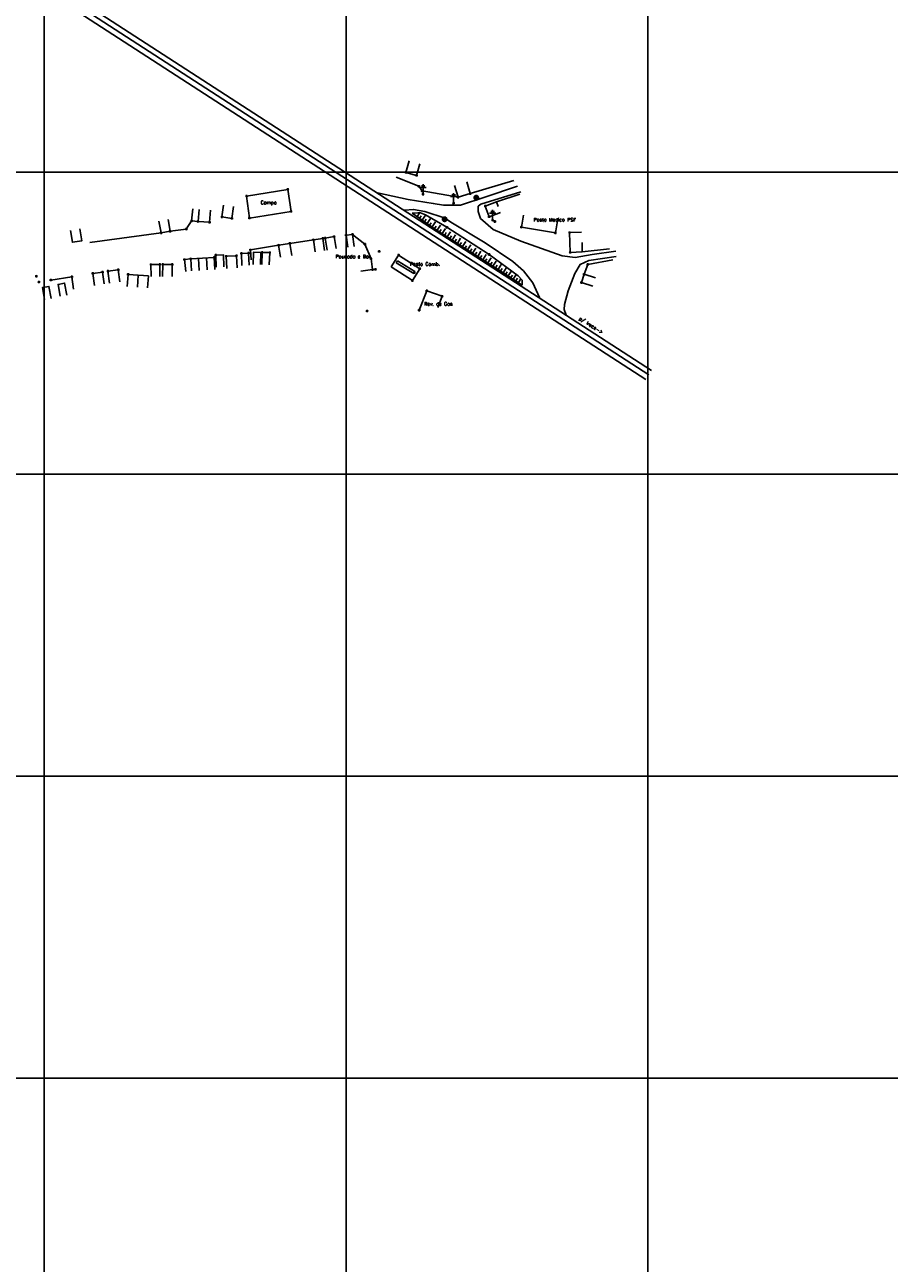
# Model space of a CAD drawing. Extents: x 539028 to 544996, y 8596245 to 8601028.
# Tile 40 of 43: x 543233 to 543805, y 8597641 to 8598461. Entities that reach past the tile are written whole.
import ezdxf
from ezdxf.enums import TextEntityAlignment as Align
from ezdxf.lldxf.tags import DXFTag

# ---------------------------------------------------------------- set-up
doc = ezdxf.new("R2010")
doc.units = 0
doc.header["$MEASUREMENT"] = 0
doc.header["$PDMODE"] = 34
doc.header["$PDSIZE"] = 0.8
for name, color, linetype in [('ARVORE', 100, 'Continuous'), ('CAMPO', 5, 'Continuous'), ('CASA', 2, 'Continuous'), ('CERCA', 9, 'CERCA_LINE'), ('ESTACAO', 4, 'Continuous'), ('ESTRADA_BARRO', 7, 'DASHED'), ('MALHA', 9, 'Continuous'), ('PE', 7, 'Continuous'), ('POSTE', 7, 'Continuous'), ('TALUDE', 7, 'Continuous'), ('TEXTO', 2, 'Continuous')]:
    doc.layers.add(name, color=color, linetype=linetype)
doc.styles.add('GEOSIS', font='ROMANS.SHX')
doc.styles.get("Standard").update_dxf_attribs({"font": 'romans.shx'})
doc.linetypes.add('CERCA_LINE', pattern='A,0.5,-0.2,["X",Standard,S=0.1,R=0,X=-0.1,Y=-0.05],-0.25', length=0.95)
tags = doc.linetypes.add('DASHED', pattern=[0.75, 0.5, -0.25]).pattern_tags.tags
tags[6:7] = [DXFTag(74, 4), DXFTag(75, 0), DXFTag(340, '0'), DXFTag(46, 1.0), DXFTag(50, 0.0), DXFTag(44, 0.0), DXFTag(45, 0.0)]
tags[4:5] = [DXFTag(74, 4), DXFTag(75, 0), DXFTag(340, '0'), DXFTag(46, 1.0), DXFTag(50, 0.0), DXFTag(44, 0.0), DXFTag(45, 0.0)]

# ---------------------------------------------------------------- blocks, each defined once
blk = doc.blocks.new('C4')
at = {"layer": 'TALUDE'}
for points in [[(0, 0), (0, 4)], [(2, 0), (2, 2)]]:
    blk.add_lwpolyline(points, dxfattribs=at)
blk = doc.blocks.new('C')
at = {"layer": 'CASA'}
blk.add_lwpolyline([(0, 0), (0, 8)], dxfattribs=at)
blk = doc.blocks.new('A$C094F77C8')
at = {"layer": 'POSTE'}
for p, q in [((0, 5.6), (5.2, 5.6)), ((1.2, 7), (4.1, 7)), ((2.6, 0), (2.6, 8.4))]:
    blk.add_line(p, q, dxfattribs=at)
blk = doc.blocks.new('A$C34DC2D19')
at = {"layer": 'POSTE', "xscale": 0.8, "yscale": 0.8, "zscale": 0.8}
blk.add_blockref('A$C094F77C8', (0, 0, 340.37), dxfattribs=at)
blk = doc.blocks.new('ARVORE6')
for points in [[(-1.8, 2.2), (-1.9, 2.1), (-1.9, 2.1), (-2, 2), (-2, 2), (-2.1, 1.9), (-2.1, 1.8), (-2.1, 1.7), (-2.2, 1.6), (-2.3, 1.6), (-2.3, 1.6), (-2.5, 1.4), (-2.3, 1.3), (-2.2, 1.3), (-2.2, 1.3), (-2.3, 1.2), (-2.4, 1.2), (-2.5, 1.1), (-2.5, 1.1), (-2.4, 1), (-2.4, 0.9), (-2.6, 0.9), (-2.7, 0.8), (-2.7, 0.7), (-2.6, 0.7), (-2.6, 0.7), (-2.7, 0.6), (-2.8, 0.6), (-2.8, 0.6), (-2.8, 0.6), (-2.6, 0.6), (-2.5, 0.5), (-2.5, 0.5), (-2.6, 0.3), (-2.7, 0.2), (-2.7, 0.1), (-2.6, 0), (-2.5, 0), (-2.6, -0.1), (-2.7, -0.2), (-2.6, -0.3), (-2.5, -0.4), (-2.5, -0.5), (-2.6, -0.6), (-2.5, -0.8), (-2.4, -0.9), (-2.4, -1), (-2.4, -1.1), (-2.3, -1.3), (-2.1, -1.5), (-2, -1.6), (-1.9, -1.6), (-1.8, -1.7), (-1.8, -2), (-1.7, -2.1), (-1.5, -2.1), (-1.4, -2.1), (-1.3, -2.2), (-1.2, -2.4), (-0.9, -2.4), (-0.9, -2.4), (-0.7, -2.4), (-0.6, -2.6), (-0.6, -2.6), (-0.5, -2.6), (-0.4, -2.6), (-0.3, -2.7), (-0.2, -2.7), (0, -2.7), (0.1, -2.7), (0.3, -3), (0.4, -2.9), (0.3, -2.7), (0.4, -2.7), (0.4, -2.6), (0.3, -2.4), (0.5, -2.4), (0.5, -2.3), (0.5, -2.2), (0.7, -2.3), (0.9, -2.3), (0.9, -2.2), (1.1, -2.4), (1.2, -2.3), (1.2, -2.6), (1.3, -2.6), (1.4, -2.4), (1.5, -2.3), (1.4, -2.2), (1.4, -2.1), (1.4, -2.1), (1.5, -2), (1.5, -2), (1.4, -1.8), (1.5, -1.8), (1.6, -1.7), (1.7, -1.7), (1.8, -1.6), (1.8, -1.7), (1.9, -1.7), (1.8, -1.6), (1.8, -1.4), (2, -1.4), (2.1, -1.4), (2.1, -1.5), (2.2, -1.6), (2.3, -1.6), (2.5, -1.6), (2.6, -1.6), (2.5, -1.5), (2.5, -1.3), (2.6, -1.2), (2.6, -1.1), (2.6, -0.9), (2.6, -0.8), (2.7, -0.7), (2.7, -0.5), (2.6, -0.4), (2.5, -0.3), (2.6, -0.1), (2.7, 0), (2.8, 0.1), (3, 0.3), (2.9, 0.4), (2.9, 0.4), (2.8, 0.3), (2.7, 0.4), (2.7, 0.5), (2.7, 0.5), (2.6, 0.5), (2.4, 0.5), (2.4, 0.6), (2.5, 0.6), (2.5, 0.8), (2.3, 0.9), (2.5, 1), (2.6, 1.1), (2.6, 1.2), (2.5, 1.4), (2.6, 1.5), (2.6, 1.6), (2.5, 1.6), (2.3, 1.6), (2.2, 1.7), (2.2, 1.9), (2.2, 2), (2.1, 2.1), (1.9, 2.1), (1.8, 2.2), (1.8, 2.3), (1.7, 2.4), (1.7, 2.5), (1.5, 2.6), (1.4, 2.6), (1.3, 2.5), (1.2, 2.6), (1.1, 2.7), (1, 2.7), (0.8, 2.7), (0.7, 2.8), (0.3, 3), (0.2, 2.8), (0.1, 2.8), (-0.1, 2.8), (-0.3, 3), (-0.5, 3), (-0.6, 2.9), (-0.7, 2.8), (-0.8, 2.7), (-1, 2.8), (-1.1, 2.8), (-1.2, 2.6), (-1.4, 2.6), (-1.6, 2.5), (-1.6, 2.4), (-1.8, 2.3), (-1.7, 2.2), (-1.7, 2.2)], [(-0.9, 2.4), (-0.9, 2.4), (-0.9, 2.3), (-0.9, 2.2), (-0.9, 2.2), (-0.8, 2.1), (-0.7, 2.2), (-0.7, 2.1), (-0.7, 2), (-0.8, 2), (-0.9, 1.9), (-0.9, 1.8), (-0.8, 1.7), (-0.7, 1.8), (-0.6, 1.8), (-0.5, 1.8), (-0.5, 1.7), (-0.5, 1.6), (-0.3, 1.7), (-0.3, 1.7), (-0.1, 1.5), (-0.3, 1.4), (-0.3, 1.4), (-0.2, 1.3), (0, 1.3), (0.1, 1.1), (0, 1), (0, 0.9), (0, 0.8), (-0.2, 0.8), (-0.3, 0.7), (-0.3, 0.6), (-0.5, 0.5), (-0.5, 0.6), (-0.5, 0.7), (-0.6, 0.7), (-0.7, 0.7), (-0.8, 0.6), (-0.9, 0.6), (-0.7, 0.8), (-0.7, 0.9), (-0.8, 1), (-0.7, 1.1), (-0.8, 1.2), (-0.7, 1.4), (-0.8, 1.6), (-0.8, 1.7), (-0.9, 1.7), (-1, 1.6), (-1.1, 1.6), (-1.1, 1.6), (-1.1, 1.7), (-1.3, 1.6), (-1.4, 1.6), (-1.5, 1.5), (-1.5, 1.5), (-1.6, 1.6), (-1.6, 1.6), (-1.6, 1.7), (-1.6, 1.8), (-1.5, 1.9), (-1.4, 2), (-1.4, 2.1), (-1.3, 2.1), (-1.2, 2.2), (-1.1, 2.2), (-1, 2.3), (-0.9, 2.4)], [(-0.9, 1.7), (-1.1, 1.8), (-1.2, 2.1), (-1.3, 2.1), (-1.2, 1.8), (-1.6, 1.7), (-1.6, 1.6), (-1.1, 1.7), (-1, 1.7)], [(-1.3, 1.8), (-1.2, 1.7), (-1.3, 1.7)], [(-1.1, 1.7), (-1.1, 1.7), (-1, 1.7)], [(0, 0.9), (-0.4, 1.3), (-0.4, 1.7), (-0.4, 1.7), (-0.4, 1.4), (-0.8, 1.6), (-0.8, 1.6), (-0.5, 1.4), (-0.2, 1), (-0.7, 0.9), (-0.7, 0.9), (-0.1, 0.9), (-0.1, 0.8)], [(-0.5, 1.4), (-0.5, 1.4)], [(-0.5, 0.9), (-0.5, 0.9), (-0.5, 0.9)], [(-0.4, 1.2), (-0.3, 1.3), (-0.4, 1.2)], [(-0.2, 1.1), (-0.2, 1.1), (-0.3, 1.1)], [(-0.2, 1), (-0.2, 0.9), (-0.3, 1), (-0.3, 0.9)], [(-0.1, 0.9), (0, 1), (-0.1, 0.9), (-0.1, 1)], [(1.2, 2.1), (1.3, 1.9), (1.4, 2), (1.4, 2), (1.6, 2), (1.5, 1.9), (1.6, 1.8), (1.7, 1.8), (1.8, 1.8), (1.6, 1.7), (1.7, 1.6), (1.8, 1.6), (1.7, 1.5), (1.6, 1.4), (1.5, 1.4), (1.5, 1.2), (1.4, 1.2), (1.2, 1.3), (1.2, 1.3), (1.1, 1.3), (1.1, 1.2), (1, 1.2), (0.9, 1.3), (1.1, 1.5), (1.1, 1.7), (1, 1.7), (1, 1.8), (1, 2), (0.8, 2.1), (0.9, 2.2), (1, 2.2), (1.1, 2.3), (1.1, 2.2), (1.3, 2.1), (1.3, 2)], [(1.2, 1.6), (1.1, 1.4), (1.5, 1.3), (1.5, 1.2), (1, 1.4), (0.9, 1.3)], [(1.1, 1.6), (1.5, 1.9), (1.5, 1.9), (1.2, 1.6)], [(1.1, 1.6), (1.2, 1.6), (1.1, 1.7), (1.2, 1.6), (1.2, 1.7)], [(1.2, 1.4), (1.1, 1.4), (1.2, 1.4), (1.2, 1.3)], [(1.4, 0.5), (1.3, 0.4), (1.2, 0.3), (1.2, 0.1), (1.2, 0.1), (1.4, 0.1), (1.6, 0.2), (1.7, 0.2), (1.7, 0.1), (1.7, 0), (1.8, -0.1), (1.9, -0.1), (2, -0.2), (2.2, -0.2), (2.3, -0.2), (2.4, -0.1), (2.3, 0), (2.5, 0.1), (2.5, 0.3), (2.3, 0.5), (2.4, 0.6), (2.4, 0.8), (2.3, 0.8), (2.1, 0.8), (2, 0.9), (1.8, 0.9), (1.8, 0.8), (1.6, 0.7), (1.5, 0.6), (1.5, 0.5), (1.3, 0.5), (1.3, 0.3)], [(1.3, 1.8), (1.4, 1.8), (1.4, 1.8)], [(1.4, 0.2), (1.8, 0.3), (2, 0.7), (2, 0.9), (2, 0.6), (1.9, 0.3), (2.4, 0.3), (1.9, 0.3), (1.7, 0.2)], [(1.5, 0.2), (1.5, 0.2), (1.5, 0.2), (1.6, 0.2), (1.6, 0.2), (1.7, 0.2)], [(1.9, 0.5), (1.9, 0.5), (1.9, 0.4), (1.9, 0.4), (1.8, 0.4)], [(1.8, 0.3), (1.8, 0.3), (1.8, 0.3)], [(2, 0.3), (2, 0.3), (2, 0.3)], [(0.2, -1.8), (0, -1.8), (0.1, -1.9), (0, -1.9), (0, -2), (-0.1, -2.1), (-0.1, -2.1), (0, -2.2), (-0.2, -2.2), (-0.3, -2.1), (-0.4, -2.1), (-0.5, -2.2), (-0.5, -2.1), (-0.6, -2), (-0.7, -2), (-0.8, -2.1), (-0.8, -2.1), (-1, -2.1), (-1.1, -2.1), (-1.1, -2), (-1.1, -2), (-1.2, -1.9), (-1.1, -1.8), (-1, -1.6), (-1, -1.5), (-0.9, -1.4), (-0.8, -1.3), (-0.7, -1.3), (-0.5, -1.3), (-0.4, -1.4), (-0.3, -1.4), (-0.2, -1.3), (0, -1.1), (-0.1, -1), (0.1, -0.9), (0.1, -0.9), (0.4, -1.1), (0.3, -1.1), (0.3, -1.2), (0.3, -1.2), (0.4, -1.3), (0.3, -1.4), (0.4, -2), (0.4, -2), (0.3, -1.9), (0.4, -1.8), (0.4, -1.7), (0.4, -1.6), (0.2, -1.7), (0.1, -1.7)], [(-0.8, -1.9), (-1.1, -2), (-0.8, -1.9), (-0.7, -2), (-0.7, -1.9)], [(-0.2, -1.3), (-0.3, -1.6), (-0.8, -1.9), (-0.3, -1.7), (-0.3, -2.1), (-0.3, -2.1), (-0.1, -1.1)], [(-0.3, -1.6), (-0.3, -1.7), (-0.3, -1.6), (-0.4, -1.7), (-0.4, -1.6), (-0.4, -1.7)], [(-0.3, -1.7), (-0.2, -1.8), (-0.3, -1.8)], [(-0.3, -2), (-0.2, -2), (-0.3, -2)], [(-0.2, -1.2), (-0.1, -1.2), (-0.2, -1.3), (-0.1, -1.3), (-0.2, -1.4), (-0.1, -1.4)], [(-0.2, -1.6), (-0.2, -1.6), (-0.2, -1.6)]]:
    blk.add_lwpolyline(points)

msp = doc.modelspace()

# ---------------------------------------------------------------- linework, layer by layer
at = {"layer": 'ARVORE'}
for p in [(543531.808, 8598345.972, 702.425), (543510.821, 8598331.676, 702.459)]:
    msp.add_point(p, dxfattribs=at)
at = {"layer": 'CAMPO', "color": 7}
msp.add_lwpolyline([(543379.53, 8598347.245), (543406.844, 8598351.689), (543409.002, 8598337.148), (543381.454, 8598332.745), (543379.53, 8598347.245)], dxfattribs=at)
at = {"layer": 'CAMPO'}
for p in [(543379.53, 8598347.245, 701.596), (543406.844, 8598351.689, 701.567), (543381.454, 8598332.745, 701.457), (543409.002, 8598337.148, 701.644)]:
    msp.add_point(p, dxfattribs=at)
at = {"layer": 'CASA'}
for p, q in [((543358.111, 8598306.642), (543342.535, 8598305.65)), ((543358.62, 8598298.658), (543358.111, 8598306.642)), ((543342.535, 8598305.65), (543343.043, 8598297.666)), ((543455.319, 8598297.473), (543463.023, 8598298.666)), ((543300.475, 8598287.459), (543301.082, 8598295.436)), ((543301.082, 8598295.436), (543314.481, 8598294.417)), ((543307.781, 8598294.926), (543307.174, 8598286.949)), ((543314.481, 8598294.417), (543313.874, 8598286.44))]:
    msp.add_line(p, q, dxfattribs=at)
for points in [[(543487.305, 8598370.643), (543485.164, 8598362.935), (543492.225, 8598360.973), (543494.367, 8598368.681)], [(543517.409, 8598354.207), (543519.689, 8598346.539), (543527.804, 8598348.951), (543525.525, 8598356.619)], [(543364.33, 8598341.346), (543363.26, 8598333.418), (543369.834, 8598332.531), (543370.904, 8598340.459)], [(543545.228, 8598343.405), (543537.711, 8598340.669), (543540.299, 8598333.561), (543547.816, 8598336.298)], [(543545.228, 8598343.405), (543546.333, 8598340.288)], [(543321.494, 8598330.765), (543322.857, 8598322.882), (543328.898, 8598323.926), (543327.535, 8598331.809)], [(543343.854, 8598338.824), (543343.143, 8598330.855), (543347.395, 8598330.476), (543348.106, 8598338.445)], [(543562.974, 8598334.603), (543561.646, 8598326.714), (543584.179, 8598322.921), (543585.507, 8598330.81)], [(543269.136, 8598325.516), (543270.322, 8598317.604), (543264.105, 8598316.673), (543262.919, 8598324.584)], [(543601.551, 8598323.385), (543593.555, 8598323.108), (543594.009, 8598309.997), (543602.004, 8598310.273)], [(543402.033, 8598306.819), (543400.751, 8598314.716), (543408.185, 8598315.922), (543409.467, 8598308.026)], [(543431.283, 8598311.319), (543430.034, 8598319.221), (543423.832, 8598318.24), (543425.081, 8598310.339)], [(543438.838, 8598312.514), (543437.533, 8598320.407), (543431.595, 8598319.425), (543432.899, 8598311.532)], [(543450.778, 8598313.979), (543449.673, 8598321.903), (543445.432, 8598321.311), (543446.537, 8598313.387)], [(543449.673, 8598321.903), (543457.893, 8598315.425), (543462.005, 8598305.809), (543463.023, 8598298.666)], [(543602.004, 8598310.273), (543601.892, 8598316.479)], [(543364.538, 8598300.321), (543364.263, 8598308.316), (543359.148, 8598308.14), (543359.423, 8598300.145)], [(543373.269, 8598299.772), (543372.806, 8598307.759), (543366.106, 8598307.37), (543366.568, 8598299.384)], [(543381.231, 8598301.532), (543380.923, 8598309.526), (543376.077, 8598309.34), (543376.384, 8598301.346)], [(543383.885, 8598302.053), (543384.095, 8598310.051), (543389.075, 8598309.92), (543388.67, 8598301.928)], [(543389.701, 8598301.944), (543389.911, 8598309.941), (543394.891, 8598309.811), (543394.486, 8598301.818)], [(543288.756, 8598289.637), (543287.704, 8598297.567), (543294.555, 8598298.476), (543295.607, 8598290.545)], [(543322.132, 8598294.022), (543322.004, 8598302.021), (543316.149, 8598301.927), (543316.277, 8598293.928)], [(543330.313, 8598294.019), (543330.335, 8598302.019), (543323.964, 8598302.037), (543323.942, 8598294.037)], [(543278.813, 8598288.147), (543277.689, 8598296.068), (543284.156, 8598296.986), (543285.28, 8598289.065)], [(543609.056, 8598287.592), (543601.435, 8598290.026), (543603.177, 8598295.478), (543610.797, 8598293.045)], [(543245.628, 8598278.772), (543244.223, 8598286.648), (543248.575, 8598287.424), (543249.98, 8598279.549)], [(543256.041, 8598280.946), (543254.636, 8598288.822), (543258.988, 8598289.599), (543260.393, 8598281.723)], [(543493.929, 8598271.743), (543498.889, 8598284.595), (543509.087, 8598280.929), (543506.38, 8598273.401)]]:
    msp.add_lwpolyline(points, dxfattribs=at)
at = {"layer": 'CASA', "linetype": 'DASHED'}
for points in [[(543475.405, 8598300.355), (543480.31, 8598308.138)], [(543480.31, 8598308.138), (543494.29, 8598299.167)], [(543489.385, 8598291.384), (543475.405, 8598300.355)], [(543478.715, 8598303.122), (543479.443, 8598304.317)], [(543490.349, 8598296.04), (543478.715, 8598303.122)], [(543491.077, 8598297.236), (543479.443, 8598304.317)], [(543489.385, 8598291.384), (543494.29, 8598299.167)], [(543490.349, 8598296.04), (543491.077, 8598297.236)]]:
    msp.add_lwpolyline(points, dxfattribs=at)
at = {"layer": 'CASA'}
for p in [(543527.804, 8598348.951, 702.348), (543519.689, 8598346.539, 702.425), (543537.711, 8598340.669, 702.553), (543343.143, 8598330.855, 701.186), (543347.395, 8598330.476, 701.182), (543363.26, 8598333.418, 701.348), (543369.834, 8598332.531, 701.335), (543540.299, 8598333.561, 702.561), (543322.857, 8598322.882, 701.047), (543328.898, 8598323.926, 701.117), (543561.646, 8598326.714, 702.806), (543584.179, 8598322.921, 703.094), (543593.555, 8598323.108, 703.232), (543400.751, 8598314.716, 701.532), (543408.185, 8598315.922, 701.596), (543423.832, 8598318.24, 701.776), (543430.034, 8598319.221, 701.895), (543431.595, 8598319.425, 701.759), (543437.533, 8598320.407, 701.595), (543445.432, 8598321.311, 701.14), (543449.673, 8598321.903, 701.372), (543457.893, 8598315.425, 703.928), (543342.535, 8598305.65, 702.004), (543358.111, 8598306.642, 701.68), (543359.148, 8598308.14, 701.67), (543366.106, 8598307.37, 701.67), (543372.806, 8598307.759, 701.58), (543376.077, 8598309.34, 701.757), (543380.923, 8598309.526, 701.693), (543389.911, 8598309.941, 701.436), (543394.891, 8598309.811, 701.578), (543462.005, 8598305.809, 703.934), (543467.419, 8598310.607, 703.603), (543480.31, 8598308.138, 703.968), (543594.009, 8598309.997, 702.925), (543287.704, 8598297.567, 701.147), (543294.555, 8598298.476, 701.268), (543316.149, 8598301.927, 701.445), (543322.004, 8598302.021, 701.724), (543323.964, 8598302.037, 701.723), (543330.335, 8598302.019, 701.791), (543463.023, 8598298.666, 703.942), (543464.936, 8598298.749, 703.875), (543494.29, 8598299.167, 704.007), (543277.689, 8598296.068, 700.903), (543284.156, 8598296.986, 701.114), (543301.082, 8598295.436, 701.417), (543489.385, 8598291.384, 703.994), (543490.713, 8598296.638, 703.267), (543601.435, 8598290.026, 703.435), (543603.177, 8598295.478, 703.161), (543498.889, 8598284.595, 706.346), (543509.087, 8598280.929, 706.041), (543459.422, 8598271.147, 704.008), (543493.929, 8598271.743, 704.192)]:
    msp.add_point(p, dxfattribs=at)
at = {"layer": 'CERCA'}
for points in [[(543478.558, 8598359.873), (543493.661, 8598353.753), (543495.87, 8598350.685), (543519.689, 8598346.539)], [(543527.804, 8598348.951), (543556.686, 8598357.53)], [(543545.228, 8598343.405), (543560.607, 8598348.439)], [(543355.612, 8598337.898), (543355.03, 8598329.919), (543347.395, 8598330.476)], [(543275.778, 8598316.57), (543322.857, 8598322.882)], [(543343.143, 8598330.855), (543339.605, 8598325.401), (543328.898, 8598323.926)], [(543382.612, 8598305.14), (543382.069, 8598311.6), (543400.751, 8598314.716)], [(543408.185, 8598315.922), (543423.832, 8598318.24)], [(543602.004, 8598310.273), (543620.116, 8598312.402)], [(543339.267, 8598297.27), (543338.446, 8598305.228), (543342.535, 8598305.65)], [(543603.177, 8598295.478), (543605.559, 8598302.016), (543622.246, 8598305.07)], [(543249.86, 8598291.642), (543263.803, 8598293.787), (543264.894, 8598285.716)]]:
    msp.add_lwpolyline(points, dxfattribs=at)
for p in [(543485.164, 8598362.935, 702.145), (543492.225, 8598360.973, 702.215), (543493.661, 8598353.753, 702.274), (543495.87, 8598350.685, 702.349), (543339.605, 8598325.401, 701.438), (543355.03, 8598329.919, 701.195), (543382.069, 8598311.6, 701.312), (543338.446, 8598305.228, 701.698), (543605.559, 8598302.016, 702.987), (543240.302, 8598294.191, 700.506), (543241.94, 8598290.416, 701.118), (543249.86, 8598291.642, 700.978), (543263.803, 8598293.787, 701.012)]:
    msp.add_point(p, dxfattribs=at)
at = {"layer": 'ESTACAO'}
for points in [[(542478.561, 8598988.327), (542481.812, 8598986.151), (543647.879, 8598231.784)], [(542474.276, 8598982.772), (542477.963, 8598980.304), (543644.077, 8598225.906)]]:
    msp.add_lwpolyline(points, dxfattribs=at)
at = {"layer": 'ESTACAO', "color": 7, "linetype": 'DASHED'}
msp.add_lwpolyline([(542476.419, 8598985.55), (542479.887, 8598983.227), (543645.978, 8598228.845)], dxfattribs=at)
at = {"layer": 'ESTRADA_BARRO'}
for points in [[(543466.357, 8598349.481), (543486.615, 8598345.093), (543503.281, 8598342.428), (543510.052, 8598341.174), (543521.25, 8598341.292), (543537.396, 8598346.496), (543559.01, 8598353.782)], [(543532.969, 8598340.511), (543534.792, 8598341.812), (543561.354, 8598350.139)], [(543624.114, 8598310.846), (543608.489, 8598308.504), (543597.291, 8598306.682), (543588.697, 8598307.723), (543561.259, 8598317.505), (543542.864, 8598325.158), (543534.531, 8598332.444), (543532.969, 8598337.128), (543532.969, 8598340.511)], [(543484.271, 8598337.909), (543490.261, 8598338.429), (543497.573, 8598337.128), (543511.094, 8598332.553), (543514.828, 8598330.045), (543537.573, 8598316.408), (543555.926, 8598303.868), (543563.142, 8598297.755), (543569.259, 8598289.918), (543573.593, 8598280.14)], [(543591.301, 8598268.43), (543589.999, 8598272.073), (543590.26, 8598275.456), (543592.604, 8598284.564), (543597.031, 8598296.013), (543600.676, 8598301.998), (543606.406, 8598304.601), (543624.374, 8598307.203)]]:
    msp.add_lwpolyline(points, dxfattribs=at)
at = {"layer": 'MALHA'}
for p, q in [((543245.513, 8601028.275), (543245.513, 8596264.109)), ((543445.513, 8601028.275), (543445.513, 8596264.109)), ((543645.513, 8601028.275), (543645.513, 8596264.109)), ((539050.307, 8598363.105), (544995.7, 8598363.105)), ((539050.307, 8598163.105), (544995.7, 8598163.105)), ((539050.307, 8597963.105), (544995.7, 8597963.105)), ((539050.307, 8597763.105), (544995.7, 8597763.105))]:
    msp.add_line(p, q, dxfattribs=at)
at = {"layer": 'PE'}
for p in [(543512.259, 8598326.637, 702.612), (543540.268, 8598308.562, 702.904)]:
    msp.add_point(p, dxfattribs=at)
at = {"layer": 'POSTE'}
for p in [(543496.482, 8598348.492, 702.418), (543516.708, 8598342.513, 702.452), (543542.581, 8598331.381, 702.545), (543544.018, 8598330.425, 702.42)]:
    msp.add_point(p, dxfattribs=at)
at = {"layer": 'TALUDE'}
for points in [[(543562.253, 8598288.37), (543562.052, 8598291.577), (543559.444, 8598294.383), (543540.268, 8598308.562), (543512.259, 8598326.637), (543498.06, 8598334.874), (543494.851, 8598336.077), (543493.045, 8598336.077), (543489.234, 8598335.877)], [(543489.234, 8598335.877), (543504.48, 8598325.453), (543550.016, 8598296.187), (543562.253, 8598288.37)], [(543492.536, 8598333.619), (543494.216, 8598336.077)], [(543494.187, 8598332.49), (543495.316, 8598334.141)], [(543559.624, 8598290.049), (543561.192, 8598292.503)]]:
    msp.add_lwpolyline(points, dxfattribs=at)

# ---------------------------------------------------------------- block references
at = {"layer": 'ARVORE', "xscale": 0.5260327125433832, "yscale": 0.5260327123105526, "zscale": 0.526032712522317}
for p in [(543531.713, 8598346.141, 702.425), (543510.725, 8598331.845, 702.459)]:
    msp.add_blockref('ARVORE6', p, dxfattribs=at)
at = {"layer": 'CASA', "rotation": 183.6443424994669}
for p in [(543347.727, 8598305.981), (543352.919, 8598306.312)]:
    msp.add_blockref('C', p, dxfattribs=at)
at = {"layer": 'POSTE'}
for p in [(543494.382, 8598348.492, 362.044), (543514.608, 8598342.513, 362.077), (543540.481, 8598331.381, 362.171)]:
    msp.add_blockref('A$C34DC2D19', p, dxfattribs=at)
at = {"layer": 'TALUDE'}
for p, rotation in [((543495.838, 8598331.362), 325.6396044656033), ((543499.14, 8598329.104), 325.6396044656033), ((543502.442, 8598326.846), 325.6396044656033), ((543505.768, 8598324.625), 327.2715173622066), ((543509.133, 8598322.462), 327.2715173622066), ((543512.498, 8598320.3), 327.2715173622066), ((543515.863, 8598318.137), 327.2715173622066), ((543519.228, 8598315.975), 327.2715173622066), ((543522.593, 8598313.812), 327.2715173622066), ((543525.958, 8598311.649), 327.2715173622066), ((543529.323, 8598309.487), 327.2715173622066), ((543532.688, 8598307.324), 327.2715173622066), ((543536.053, 8598305.161), 327.2715173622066), ((543539.418, 8598302.999), 327.2715173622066), ((543542.783, 8598300.836), 327.2715173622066), ((543546.148, 8598298.674), 327.2715173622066), ((543549.513, 8598296.511), 327.2715173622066), ((543552.882, 8598294.356), 327.4268509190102), ((543556.253, 8598292.203), 327.4268509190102)]:
    msp.add_blockref('C4', p, dxfattribs=dict(at, rotation=rotation))

# ---------------------------------------------------------------- texts
at = {"layer": 'TEXTO', "style": 'GEOSIS'}
for s, p in [('Campo', (543388.837, 8598341.153)), ('Posto Medico PSF', (543569.686, 8598329.759)), ('Pousada e Bar', (543438.495, 8598305.372)), ('Posto Comb. ', (543487.715, 8598300.454)), ('Rev. de Gas', (543497.195, 8598274.041))]:
    msp.add_text(s, height=2.3, dxfattribs=at).set_placement(p, align=Align.BOTTOM_LEFT)
msp.add_text('p/ Irece->', height=2.3, rotation=327.784919, dxfattribs=at).set_placement((543599.236, 8598264.908), align=Align.BOTTOM_LEFT)

doc.saveas('drawing.dxf')
